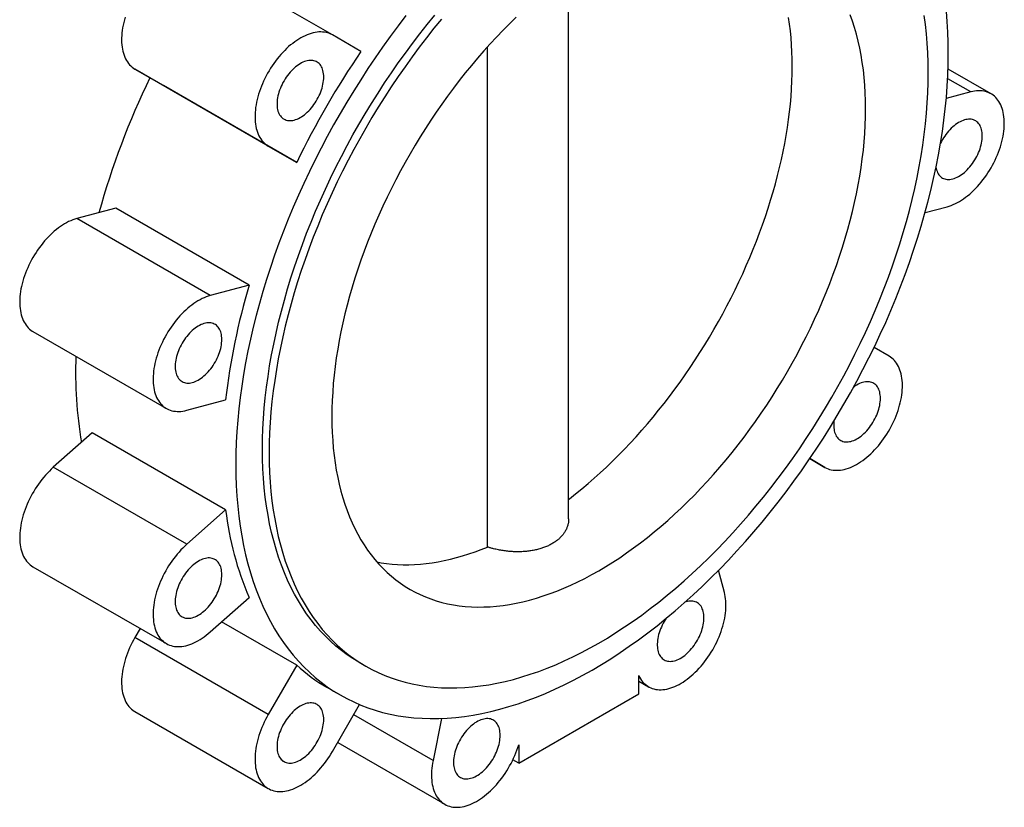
# Paper-space layout '_Isometrico' of a CAD drawing. Header units: millimetres. Extents: x -130 to 288, y -158 to 418.
# Tile 1 of 3: x -130 to 130, y -158 to 51. Entities that reach past the tile are written whole.
import ezdxf

# ---------------------------------------------------------------- set-up
doc = ezdxf.new("R2010")
doc.units = ezdxf.units.MM

psp = doc.layouts.new('_Isometrico')

# ---------------------------------------------------------------- linework, layer by layer
at = {"color": 7, "linetype": 'Continuous', "lineweight": 25}
for p, q in [((-47.57, 47.11), (-82.93, 67.52)), ((15, -81.19), (15, 63.26)), ((-40.03, 42.75), (-47.57, 47.11)), ((-6.46, -88.65), (-6.46, 43.97)), ((-64.57, 17.66), (-99.93, 38.07)), ((-99.93, 38.07), (-92.38, 33.72)), ((126.92, 31.5), (115.54, 38.07)), ((-57.03, 13.31), (-92.38, 33.72)), ((121.53, 31.99), (115.07, 30.25)), ((-64.57, 17.66), (-57.03, 13.31)), ((-105.01, 1.18), (-115.31, -1.58)), ((-69.65, -19.23), (-105.01, 1.18)), ((109.47, 0.01), (115.31, 1.58)), ((-79.96, -21.99), (-115.31, -1.58)), ((-69.65, -19.23), (-79.96, -21.99)), ((-126.92, -31.5), (-91.57, -51.91)), ((99.93, -38.07), (95.92, -35.76)), ((-86.18, -52.4), (-75.87, -49.64)), ((-111.23, -58.38), (-121.53, -67.51)), ((-75.87, -78.79), (-111.23, -58.38)), ((78.92, -65.2), (82.93, -67.52)), ((82.93, -67.52), (78.92, -65.2)), ((-86.18, -87.92), (-121.53, -67.51)), ((-75.87, -78.79), (-86.18, -87.92)), ((-126.92, -93.85), (-91.57, -114.26)), ((56.28, -100.66), (54.72, -94.82)), ((-79.96, -111.15), (-69.65, -102.01)), ((-57.03, -119.97), (-76.94, -108.47)), ((-98.54, -110.23), (-99.93, -112.63)), ((-64.57, -133.04), (-99.93, -112.63)), ((-57.03, -119.97), (-64.57, -133.04)), ((-40.53, -119.2), (-38.76, -120.22)), ((33.59, -127.58), (33.59, -122.73)), ((33.59, -124.19), (36.17, -125.68)), ((-49.07, -125.82), (-45.53, -127.86)), ((1.77, -145.95), (33.59, -127.58)), ((-47.57, -142.85), (-40.39, -130.41)), ((-99.93, -132.26), (-64.57, -152.67)), ((-18.64, -134.07), (-20.93, -145.23)), ((-46.19, -140.47), (-17.82, -156.85)), ((1.77, -141.1), (1.77, -145.95)), ((1.77, -145.95), (0.22, -145.06))]:
    psp.add_line(p, q, dxfattribs=at)
at = {"color": 8, "linetype": 'Continuous', "lineweight": 25}
for p, q in [((121.53, 31.99), (115.44, 35.51)), ((-20.93, -145.23), (-41.94, -133.1))]:
    psp.add_line(p, q, dxfattribs=at)
at = {"color": 7, "linetype": 'Continuous', "lineweight": 25, "flags": 128}
for points in [[(-28.11, 52.22), (-30.2, 49.5), (-32.25, 46.72), (-34.27, 43.91), (-36.25, 41.06), (-38.19, 38.17), (-40.09, 35.25), (-41.95, 32.3), (-43.77, 29.31), (-45.54, 26.3), (-47.26, 23.26), (-48.94, 20.2), (-50.57, 17.11), (-52.15, 14), (-53.68, 10.88), (-55.16, 7.74), (-56.58, 4.59), (-57.96, 1.42), (-59.27, -1.75), (-60.54, -4.94), (-61.75, -8.12), (-62.9, -11.31), (-63.99, -14.5), (-65.02, -17.69), (-66, -20.88), (-66.92, -24.06), (-67.77, -27.23), (-68.57, -30.39), (-69.3, -33.54), (-69.97, -36.67), (-70.58, -39.79), (-71.12, -42.89), (-71.6, -45.96), (-72.02, -49.02), (-72.38, -52.05), (-72.67, -55.05), (-72.89, -58.02), (-73.06, -60.96), (-73.15, -63.87), (-73.19, -66.74), (-73.15, -69.58), (-73.06, -72.37), (-72.89, -75.13), (-72.67, -77.84), (-72.38, -80.5), (-72.02, -83.12), (-71.6, -85.69), (-71.12, -88.21), (-70.58, -90.68), (-69.97, -93.1), (-69.3, -95.46), (-68.57, -97.76), (-67.77, -100), (-66.92, -102.19), (-66, -104.31), (-65.02, -106.37), (-63.99, -108.36), (-62.9, -110.29), (-61.75, -112.15), (-60.54, -113.94), (-59.27, -115.67), (-57.96, -117.32), (-56.58, -118.9), (-55.16, -120.41), (-53.68, -121.84), (-52.15, -123.2), (-50.57, -124.48), (-48.94, -125.68), (-47.26, -126.81), (-45.54, -127.86), (-43.77, -128.83), (-41.95, -129.72), (-40.09, -130.53), (-38.19, -131.26), (-36.25, -131.9), (-34.27, -132.47), (-32.25, -132.95), (-30.2, -133.35), (-28.11, -133.66), (-25.99, -133.9), (-23.83, -134.05), (-21.64, -134.11), (-19.43, -134.1), (-17.18, -134), (-14.91, -133.81), (-12.62, -133.54), (-10.3, -133.19), (-7.96, -132.76), (-5.6, -132.24), (-3.22, -131.64), (-0.82, -130.96), (1.59, -130.2), (4.01, -129.36), (6.45, -128.44), (8.89, -127.43), (11.35, -126.35), (13.81, -125.19), (16.27, -123.96), (18.74, -122.64), (21.21, -121.25), (23.68, -119.79), (26.15, -118.25), (28.62, -116.64), (31.08, -114.96), (33.53, -113.21), (35.98, -111.39), (38.42, -109.5), (40.84, -107.54), (43.25, -105.52), (45.65, -103.44), (48.02, -101.29), (50.38, -99.08), (52.72, -96.81), (55.04, -94.48), (57.34, -92.1), (59.61, -89.66), (61.85, -87.17), (64.07, -84.63), (66.26, -82.04), (68.41, -79.4), (70.54, -76.72), (72.63, -73.99), (74.68, -71.22), (76.7, -68.4), (78.68, -65.55), (80.62, -62.67), (82.52, -59.74), (84.38, -56.79), (86.19, -53.81), (87.96, -50.79), (89.69, -47.75), (91.37, -44.69), (92.99, -41.6), (94.57, -38.5), (96.1, -35.37), (97.58, -32.23), (99.01, -29.08), (100.38, -25.91), (101.7, -22.74), (102.96, -19.56), (104.17, -16.37), (105.32, -13.18), (106.42, -9.99), (107.45, -6.8), (108.43, -3.61), (109.34, -0.44), (110.2, 2.74), (110.99, 5.9), (111.72, 9.04), (112.4, 12.18), (113, 15.3), (113.55, 18.39), (114.03, 21.47), (114.45, 24.53), (114.8, 27.55), (115.09, 30.56), (115.32, 33.53), (115.48, 36.47), (115.58, 39.38), (115.61, 42.25)], [(-40.53, -119.2), (-40.54, -119.2), (-42.13, -118.23), (-43.68, -117.19), (-45.19, -116.07), (-46.65, -114.89), (-48.07, -113.63), (-49.44, -112.31), (-50.76, -110.91), (-52.03, -109.45), (-53.25, -107.92), (-54.41, -106.33), (-55.53, -104.67), (-56.6, -102.95), (-57.61, -101.16), (-58.56, -99.32), (-59.47, -97.41), (-60.31, -95.45), (-61.11, -93.43), (-61.84, -91.35), (-62.52, -89.22), (-63.14, -87.04), (-63.7, -84.81), (-64.21, -82.52), (-64.65, -80.19), (-65.04, -77.81), (-65.37, -75.39), (-65.64, -72.92), (-65.85, -70.42), (-65.99, -67.87), (-66.08, -65.28), (-66.11, -62.66), (-66.08, -60), (-65.99, -57.31), (-65.85, -54.59), (-65.64, -51.84), (-65.37, -49.07), (-65.04, -46.26), (-64.65, -43.44), (-64.21, -40.59), (-63.7, -37.73), (-63.14, -34.84), (-62.52, -31.94), (-61.84, -29.03), (-61.11, -26.11), (-60.31, -23.17), (-59.47, -20.23), (-58.56, -17.28), (-57.61, -14.33), (-56.6, -11.38), (-55.53, -8.43), (-54.41, -5.48), (-53.25, -2.54), (-52.03, 0.4), (-50.76, 3.33), (-49.44, 6.24), (-48.07, 9.15), (-46.65, 12.04), (-45.19, 14.91), (-43.68, 17.77), (-42.13, 20.6), (-40.54, 23.41), (-38.9, 26.2), (-37.22, 28.96), (-35.5, 31.69), (-33.74, 34.4), (-31.95, 37.07), (-30.12, 39.71), (-28.25, 42.31), (-26.35, 44.87), (-24.42, 47.4), (-22.45, 49.88), (-20.46, 52.32)], [(93.69, 27.55), (93.67, 29.68), (93.59, 31.77), (93.47, 33.83), (93.3, 35.87), (93.09, 37.86), (92.82, 39.82), (92.51, 41.75), (92.15, 43.64), (91.74, 45.49), (91.28, 47.3), (90.78, 49.06), (90.23, 50.79), (89.64, 52.47)], [(110.31, 37.15), (110.28, 39.77), (110.19, 42.36), (110.04, 44.9), (109.83, 47.41), (109.56, 49.88), (109.23, 52.3)], [(115.61, 42.25), (115.58, 45.08), (115.48, 47.88), (115.32, 50.63), (115.09, 53.35)], [(-102.51, 51.78), (-102.71, 51.08), (-102.89, 50.38), (-103.04, 49.68), (-103.17, 48.99), (-103.27, 48.31), (-103.35, 47.64), (-103.41, 46.98), (-103.44, 46.33), (-103.45, 45.7), (-103.43, 45.08), (-103.39, 44.47), (-103.32, 43.88), (-103.22, 43.31), (-103.11, 42.77), (-102.97, 42.24), (-102.8, 41.73), (-102.61, 41.25), (-102.4, 40.79), (-102.16, 40.35), (-101.91, 39.94), (-101.63, 39.56), (-101.33, 39.2), (-101.01, 38.88), (-100.67, 38.58), (-100.31, 38.31), (-99.93, 38.07)], [(-18.69, 51.3), (-20.68, 48.86), (-22.65, 46.38), (-24.58, 43.85), (-26.48, 41.29), (-28.35, 38.68), (-30.18, 36.05), (-31.98, 33.38), (-33.73, 30.67), (-35.45, 27.94), (-37.13, 25.18), (-38.77, 22.39), (-40.36, 19.58), (-41.92, 16.75), (-43.42, 13.89), (-44.89, 11.02), (-46.3, 8.13), (-47.67, 5.22), (-48.99, 2.3), (-50.26, -0.62), (-51.48, -3.56), (-52.65, -6.5), (-53.76, -9.45), (-54.83, -12.4), (-55.84, -15.35), (-56.8, -18.3), (-57.7, -21.25), (-58.55, -24.19), (-59.34, -27.13), (-60.07, -30.05), (-60.75, -32.96), (-61.37, -35.86), (-61.93, -38.75), (-62.44, -41.61), (-62.88, -44.46), (-63.27, -47.28), (-63.6, -50.09), (-63.87, -52.86), (-64.08, -55.61), (-64.23, -58.33), (-64.32, -61.02), (-64.35, -63.68), (-64.32, -66.3), (-64.23, -68.89), (-64.08, -71.44), (-63.87, -73.94), (-63.6, -76.41), (-63.27, -78.83), (-62.88, -81.21), (-62.44, -83.54), (-61.93, -85.83), (-61.37, -88.06), (-60.75, -90.24), (-60.07, -92.37), (-59.34, -94.45), (-58.55, -96.47), (-57.7, -98.43), (-56.8, -100.34), (-55.84, -102.18), (-54.83, -103.97), (-53.76, -105.69), (-52.65, -107.35), (-51.48, -108.94), (-50.26, -110.47), (-48.99, -111.93), (-47.67, -113.33), (-46.3, -114.65), (-44.89, -115.91), (-43.42, -117.09), (-41.92, -118.21), (-40.36, -119.25), (-38.77, -120.22), (-37.13, -121.12), (-35.45, -121.94), (-33.73, -122.69), (-31.98, -123.36), (-30.18, -123.96), (-28.35, -124.48), (-26.48, -124.93), (-24.58, -125.3), (-22.65, -125.59), (-20.68, -125.81), (-18.69, -125.94), (-16.66, -126.01), (-14.61, -125.99), (-12.54, -125.9), (-10.44, -125.73), (-8.31, -125.48), (-6.17, -125.15), (-4, -124.75), (-1.82, -124.27), (0.38, -123.72), (2.59, -123.09), (4.82, -122.39), (7.07, -121.61), (9.32, -120.75), (11.58, -119.83), (13.85, -118.83), (16.13, -117.75), (18.41, -116.61), (20.69, -115.39), (22.98, -114.11), (25.27, -112.76), (27.55, -111.33), (29.83, -109.84), (32.11, -108.29), (34.38, -106.67), (36.64, -104.98), (38.9, -103.23), (41.14, -101.42), (43.37, -99.55), (45.58, -97.63), (47.78, -95.64), (49.97, -93.6), (52.13, -91.5), (54.28, -89.35), (56.4, -87.14), (58.5, -84.89), (60.58, -82.58), (62.63, -80.23), (64.65, -77.83), (66.64, -75.39), (68.61, -72.91), (70.54, -70.38), (72.44, -67.82), (74.31, -65.22), (76.14, -62.58), (77.94, -59.91), (79.7, -57.21), (81.41, -54.47), (83.09, -51.71), (84.73, -48.93), (86.33, -46.11), (87.88, -43.28), (89.39, -40.42), (90.85, -37.55), (92.26, -34.66), (93.63, -31.76), (94.95, -28.84), (96.22, -25.91), (97.44, -22.97), (98.61, -20.03), (99.73, -17.08), (100.79, -14.13), (101.8, -11.18), (102.76, -8.23), (103.66, -5.28), (104.51, -2.34), (105.3, 0.59), (106.03, 3.52), (106.71, 6.43), (107.33, 9.33), (107.9, 12.21), (108.4, 15.08), (108.85, 17.93), (109.23, 20.75), (109.56, 23.55), (109.83, 26.33), (110.04, 29.08), (110.19, 31.8), (110.28, 34.49), (110.31, 37.15)], [(1.13, 51.78), (-0.62, 50.08), (-2.36, 48.34), (-4.08, 46.55), (-5.78, 44.72), (-7.46, 42.86), (-9.12, 40.96), (-10.76, 39.01), (-12.37, 37.04), (-13.97, 35.03), (-15.53, 32.98), (-17.07, 30.91), (-18.58, 28.8), (-20.06, 26.66), (-21.52, 24.5), (-22.94, 22.31), (-24.33, 20.1), (-25.69, 17.86), (-27.02, 15.61), (-28.31, 13.33), (-29.57, 11.04), (-30.79, 8.72), (-31.97, 6.4), (-33.12, 4.06), (-34.23, 1.7), (-35.29, -0.66), (-36.32, -3.03), (-37.31, -5.41), (-38.26, -7.79), (-39.16, -10.18), (-40.02, -12.57), (-40.84, -14.96), (-41.62, -17.35), (-42.35, -19.73), (-43.03, -22.11), (-43.67, -24.49), (-44.27, -26.86), (-44.82, -29.22), (-45.32, -31.56), (-45.78, -33.9), (-46.18, -36.22), (-46.55, -38.52), (-46.86, -40.81), (-47.12, -43.08), (-47.34, -45.33), (-47.51, -47.55), (-47.63, -49.76), (-47.71, -51.94), (-47.73, -54.09), (-47.71, -56.21), (-47.63, -58.3), (-47.51, -60.37), (-47.34, -62.4), (-47.12, -64.4), (-46.86, -66.36), (-46.55, -68.28), (-46.18, -70.17), (-45.78, -72.02), (-45.32, -73.83), (-44.82, -75.6), (-44.27, -77.32), (-43.67, -79), (-43.03, -80.64), (-42.35, -82.23), (-41.62, -83.77), (-40.84, -85.26), (-40.02, -86.71), (-39.16, -88.1), (-38.26, -89.45), (-37.31, -90.74), (-36.32, -91.97), (-35.29, -93.16), (-34.23, -94.29), (-33.12, -95.36), (-31.97, -96.38), (-30.79, -97.34), (-29.57, -98.24), (-28.31, -99.08), (-27.02, -99.87), (-25.69, -100.6), (-24.33, -101.26), (-22.94, -101.87), (-21.52, -102.41), (-20.06, -102.9), (-18.58, -103.32), (-17.07, -103.68), (-15.53, -103.98), (-13.97, -104.22), (-12.37, -104.39), (-10.76, -104.5), (-9.12, -104.55), (-7.46, -104.54), (-5.78, -104.46), (-4.08, -104.33), (-2.36, -104.13), (-0.62, -103.86), (1.13, -103.54), (2.9, -103.15), (4.68, -102.7), (6.47, -102.19), (8.28, -101.62), (10.09, -100.99), (11.92, -100.3), (13.75, -99.55), (15.59, -98.74), (17.43, -97.87), (19.28, -96.95), (21.13, -95.96), (22.98, -94.92), (24.83, -93.82), (26.68, -92.67), (28.53, -91.47), (30.37, -90.21), (32.21, -88.89), (34.04, -87.53), (35.87, -86.11), (37.68, -84.65), (39.49, -83.14), (41.28, -81.57), (43.06, -79.96), (44.83, -78.31), (46.58, -76.61), (48.32, -74.87), (50.04, -73.08), (51.74, -71.26), (53.42, -69.39), (55.08, -67.49), (56.72, -65.55), (58.34, -63.57), (59.93, -61.56), (61.49, -59.52), (63.03, -57.44), (64.54, -55.33), (66.03, -53.2), (67.48, -51.03), (68.9, -48.85), (70.3, -46.63), (71.65, -44.4), (72.98, -42.14), (74.27, -39.86), (75.53, -37.57), (76.75, -35.26), (77.93, -32.93), (79.08, -30.59), (80.19, -28.24), (81.26, -25.87), (82.28, -23.5), (83.27, -21.13), (84.22, -18.74), (85.12, -16.35), (85.98, -13.97), (86.8, -11.58), (87.58, -9.19), (88.31, -6.8), (89, -4.42), (89.64, -2.04), (90.23, 0.32), (90.78, 2.68), (91.28, 5.03), (91.74, 7.36), (92.15, 9.68), (92.51, 11.99), (92.82, 14.28), (93.09, 16.55), (93.3, 18.79), (93.47, 21.02), (93.59, 23.22), (93.67, 25.4), (93.69, 27.55)], [(15, -76), (15.2, -75.84), (16.86, -74.54), (18.51, -73.2), (20.15, -71.82), (21.78, -70.4), (23.4, -68.94), (25.01, -67.44), (26.61, -65.9), (28.2, -64.33), (29.77, -62.73), (31.32, -61.08), (32.86, -59.41), (34.39, -57.7), (35.89, -55.96), (37.38, -54.19), (38.85, -52.4), (40.3, -50.57), (41.73, -48.71), (43.13, -46.83), (44.52, -44.92), (45.88, -42.99), (47.21, -41.04), (48.53, -39.06), (49.81, -37.07), (51.07, -35.05), (52.31, -33.01), (53.51, -30.96), (54.69, -28.89), (55.84, -26.8), (56.95, -24.7), (58.04, -22.59), (59.1, -20.47), (60.13, -18.33), (61.12, -16.19), (62.08, -14.04), (63.01, -11.88), (63.9, -9.72), (64.76, -7.55), (65.59, -5.38), (66.38, -3.2), (67.13, -1.03), (67.85, 1.15), (68.53, 3.32), (69.17, 5.49), (69.78, 7.65), (70.35, 9.81), (70.88, 11.96), (71.38, 14.11), (71.83, 16.24), (72.25, 18.36), (72.63, 20.48), (72.97, 22.58), (73.27, 24.66), (73.53, 26.74), (73.75, 28.79), (73.93, 30.83), (74.07, 32.85), (74.17, 34.85), (74.23, 36.82), (74.25, 38.78), (74.23, 40.71), (74.17, 42.62), (74.07, 44.5), (73.93, 46.36), (73.75, 48.19), (73.53, 49.99), (73.27, 51.76)], [(-47.57, 47.11), (-47.97, 47.31), (-48.38, 47.49), (-48.81, 47.64), (-49.25, 47.75), (-49.71, 47.83), (-50.18, 47.88), (-50.66, 47.9), (-51.16, 47.89), (-51.66, 47.84), (-52.18, 47.76), (-52.7, 47.65), (-53.23, 47.51), (-53.76, 47.34), (-54.3, 47.14), (-54.84, 46.9), (-55.39, 46.64), (-55.94, 46.34), (-56.48, 46.02), (-57.03, 45.67), (-57.57, 45.29), (-58.11, 44.88), (-58.65, 44.45), (-59.18, 44), (-59.71, 43.52), (-60.23, 43.01), (-60.74, 42.49), (-61.24, 41.94), (-61.72, 41.37), (-62.2, 40.79), (-62.67, 40.18), (-63.12, 39.57), (-63.55, 38.93), (-63.97, 38.29), (-64.38, 37.63), (-64.76, 36.96), (-65.13, 36.28), (-65.48, 35.59), (-65.81, 34.89), (-66.12, 34.19), (-66.41, 33.49), (-66.68, 32.79), (-66.93, 32.08), (-67.15, 31.37), (-67.35, 30.67), (-67.53, 29.97), (-67.68, 29.27), (-67.81, 28.58), (-67.92, 27.9), (-68, 27.23), (-68.06, 26.57), (-68.09, 25.92), (-68.09, 25.29), (-68.07, 24.67), (-68.03, 24.06), (-67.96, 23.47), (-67.87, 22.9), (-67.75, 22.35), (-67.61, 21.83), (-67.44, 21.32), (-67.26, 20.84), (-67.04, 20.38), (-66.81, 19.94), (-66.55, 19.53), (-66.27, 19.15), (-65.97, 18.79), (-65.65, 18.47), (-65.31, 18.17), (-64.95, 17.9), (-64.57, 17.66)], [(-49.89, 35.96), (-49.9, 36.4), (-49.93, 36.83), (-50, 37.24), (-50.08, 37.64), (-50.19, 38.01), (-50.33, 38.36), (-50.49, 38.68), (-50.67, 38.98), (-50.87, 39.25), (-51.09, 39.5), (-51.33, 39.71), (-51.59, 39.9), (-51.87, 40.06), (-52.17, 40.18), (-52.48, 40.28), (-52.81, 40.34), (-53.15, 40.37), (-53.5, 40.37), (-53.86, 40.33), (-54.24, 40.27), (-54.61, 40.17), (-55, 40.04), (-55.39, 39.88), (-55.78, 39.69), (-56.17, 39.47), (-56.56, 39.22), (-56.95, 38.95), (-57.34, 38.65), (-57.72, 38.32), (-58.1, 37.97), (-58.46, 37.59), (-58.82, 37.2), (-59.17, 36.79), (-59.5, 36.35), (-59.82, 35.91), (-60.12, 35.44), (-60.41, 34.97), (-60.68, 34.49), (-60.94, 33.99), (-61.17, 33.49), (-61.38, 32.99), (-61.57, 32.48), (-61.74, 31.98), (-61.89, 31.47), (-62.01, 30.97), (-62.11, 30.47), (-62.18, 29.99), (-62.23, 29.51), (-62.26, 29.04), (-62.26, 28.59), (-62.23, 28.15), (-62.18, 27.73), (-62.11, 27.33), (-62.01, 26.94), (-61.89, 26.58), (-61.74, 26.25), (-61.57, 25.94), (-61.38, 25.65), (-61.17, 25.39), (-60.94, 25.16), (-60.68, 24.96), (-60.41, 24.79), (-60.12, 24.65), (-59.82, 24.54), (-59.5, 24.46), (-59.17, 24.41), (-58.82, 24.4), (-58.46, 24.41), (-58.1, 24.46), (-57.72, 24.55), (-57.34, 24.66), (-56.95, 24.8), (-56.56, 24.98), (-56.17, 25.18), (-55.78, 25.42), (-55.39, 25.68), (-55, 25.97), (-54.61, 26.28), (-54.24, 26.62), (-53.86, 26.98), (-53.5, 27.37), (-53.15, 27.77), (-52.81, 28.2), (-52.48, 28.64), (-52.17, 29.09), (-51.87, 29.56), (-51.59, 30.04), (-51.33, 30.53), (-51.09, 31.02), (-50.87, 31.53), (-50.67, 32.03), (-50.49, 32.54), (-50.33, 33.04), (-50.19, 33.55), (-50.08, 34.05), (-50, 34.54), (-49.93, 35.02), (-49.9, 35.5), (-49.89, 35.96)], [(115.31, 1.58), (115.84, 1.73), (116.38, 1.92), (116.92, 2.14), (117.47, 2.39), (118.01, 2.67), (118.56, 2.98), (119.11, 3.32), (119.65, 3.68), (120.19, 4.07), (120.73, 4.49), (121.27, 4.94), (121.8, 5.41), (122.32, 5.9), (122.83, 6.41), (123.34, 6.95), (123.83, 7.51), (124.31, 8.08), (124.78, 8.68), (125.24, 9.29), (125.69, 9.91), (126.11, 10.55), (126.53, 11.21), (126.92, 11.87), (127.3, 12.55), (127.66, 13.23), (128, 13.92), (128.32, 14.62), (128.62, 15.32), (128.9, 16.03), (129.16, 16.73), (129.39, 17.44), (129.6, 18.14), (129.79, 18.85), (129.96, 19.54), (130.1, 20.24), (130.22, 20.92), (130.31, 21.6), (130.38, 22.26), (130.42, 22.92), (130.44, 23.56), (130.44, 24.19), (130.4, 24.8), (130.35, 25.4), (130.27, 25.98), (130.16, 26.54), (130.03, 27.08), (129.88, 27.59), (129.7, 28.09), (129.5, 28.56), (129.28, 29.01), (129.03, 29.43), (128.76, 29.83), (128.47, 30.2), (128.16, 30.54), (127.83, 30.85), (127.48, 31.13), (127.11, 31.39), (126.73, 31.61), (126.32, 31.8), (125.9, 31.97), (125.47, 32.1), (125.01, 32.19), (124.55, 32.26), (124.07, 32.3), (123.58, 32.3), (123.09, 32.27), (122.58, 32.21), (122.06, 32.11), (121.53, 31.99)], [(124.61, 20.35), (124.6, 20.8), (124.56, 21.23), (124.5, 21.64), (124.41, 22.03), (124.3, 22.4), (124.17, 22.75), (124.01, 23.08), (123.83, 23.38), (123.63, 23.65), (123.4, 23.89), (123.16, 24.11), (122.9, 24.3), (122.62, 24.45), (122.32, 24.58), (122.01, 24.67), (121.68, 24.74), (121.34, 24.77), (120.99, 24.76), (120.63, 24.73), (120.26, 24.66), (119.88, 24.57), (119.5, 24.44), (119.11, 24.28), (118.72, 24.09), (118.32, 23.87), (117.93, 23.62), (117.54, 23.34), (117.15, 23.04), (116.77, 22.72), (116.4, 22.36), (116.03, 21.99), (115.67, 21.6), (115.33, 21.18), (114.99, 20.75), (114.68, 20.3), (114.37, 19.84), (114.08, 19.37), (113.81, 18.88), (113.56, 18.39), (113.54, 18.36)], [(112.34, 11.93), (112.39, 11.72), (112.49, 11.34), (112.61, 10.98), (112.75, 10.64), (112.92, 10.33), (113.11, 10.05), (113.33, 9.79), (113.56, 9.56), (113.81, 9.36), (114.08, 9.18), (114.37, 9.04), (114.68, 8.93), (114.99, 8.85), (115.33, 8.81), (115.67, 8.79), (116.03, 8.81), (116.4, 8.86), (116.77, 8.94), (117.15, 9.06), (117.54, 9.2), (117.93, 9.38), (118.32, 9.58), (118.72, 9.81), (119.11, 10.08), (119.5, 10.37), (119.88, 10.68), (120.26, 11.02), (120.63, 11.38), (120.99, 11.77), (121.34, 12.17), (121.68, 12.59), (122.01, 13.03), (122.32, 13.49), (122.62, 13.96), (122.9, 14.44), (123.16, 14.92), (123.4, 15.42), (123.63, 15.92), (123.83, 16.43), (124.01, 16.94), (124.17, 17.44), (124.3, 17.95), (124.41, 18.44), (124.5, 18.94), (124.56, 19.42), (124.6, 19.89), (124.61, 20.35)], [(-115.31, -1.58), (-115.84, -1.73), (-116.38, -1.92), (-116.92, -2.14), (-117.47, -2.39), (-118.01, -2.67), (-118.56, -2.98), (-119.11, -3.32), (-119.65, -3.68), (-120.19, -4.07), (-120.73, -4.49), (-121.27, -4.94), (-121.8, -5.41), (-122.32, -5.9), (-122.83, -6.41), (-123.34, -6.95), (-123.83, -7.51), (-124.31, -8.08), (-124.78, -8.68), (-125.24, -9.29), (-125.69, -9.91), (-126.11, -10.55), (-126.53, -11.21), (-126.92, -11.87), (-127.3, -12.55), (-127.66, -13.23), (-128, -13.92), (-128.32, -14.62), (-128.62, -15.32), (-128.9, -16.03), (-129.16, -16.73), (-129.39, -17.44), (-129.6, -18.14), (-129.79, -18.85), (-129.96, -19.54), (-130.1, -20.24), (-130.22, -20.92), (-130.31, -21.6), (-130.38, -22.26), (-130.42, -22.92), (-130.44, -23.56), (-130.44, -24.19), (-130.4, -24.8), (-130.35, -25.4), (-130.27, -25.98), (-130.16, -26.54), (-130.03, -27.08), (-129.88, -27.59), (-129.7, -28.09), (-129.5, -28.56), (-129.28, -29.01), (-129.03, -29.43), (-128.76, -29.83), (-128.47, -30.2), (-128.16, -30.54), (-127.83, -30.85), (-127.48, -31.13), (-127.11, -31.39), (-126.92, -31.5)], [(-79.96, -21.99), (-80.49, -22.14), (-81.02, -22.33), (-81.57, -22.55), (-82.11, -22.8), (-82.66, -23.08), (-83.2, -23.39), (-83.75, -23.73), (-84.3, -24.09), (-84.84, -24.49), (-85.38, -24.9), (-85.91, -25.35), (-86.44, -25.82), (-86.96, -26.31), (-87.48, -26.82), (-87.98, -27.36), (-88.48, -27.92), (-88.96, -28.49), (-89.43, -29.09), (-89.89, -29.7), (-90.33, -30.32), (-90.76, -30.96), (-91.17, -31.62), (-91.57, -32.28), (-91.94, -32.96), (-92.3, -33.64), (-92.64, -34.33), (-92.97, -35.03), (-93.27, -35.73), (-93.54, -36.44), (-93.8, -37.14), (-94.04, -37.85), (-94.25, -38.55), (-94.44, -39.26), (-94.6, -39.95), (-94.75, -40.65), (-94.86, -41.33), (-94.96, -42.01), (-95.02, -42.68), (-95.07, -43.33), (-95.09, -43.97), (-95.08, -44.6), (-95.05, -45.21), (-94.99, -45.81), (-94.91, -46.39), (-94.81, -46.95), (-94.68, -47.49), (-94.52, -48.01), (-94.35, -48.5), (-94.15, -48.97), (-93.92, -49.42), (-93.68, -49.84), (-93.41, -50.24), (-93.12, -50.61), (-92.81, -50.95), (-92.48, -51.26), (-92.13, -51.54), (-91.76, -51.8), (-91.37, -52.02), (-90.97, -52.21), (-90.55, -52.38), (-90.11, -52.51), (-89.66, -52.6), (-89.2, -52.67), (-88.72, -52.71), (-88.23, -52.71), (-87.73, -52.68), (-87.22, -52.62), (-86.7, -52.52), (-86.18, -52.4)], [(-76.88, -33.62), (-76.89, -33.17), (-76.93, -32.74), (-76.99, -32.33), (-77.08, -31.94), (-77.19, -31.57), (-77.32, -31.22), (-77.48, -30.9), (-77.66, -30.6), (-77.86, -30.32), (-78.08, -30.08), (-78.33, -29.86), (-78.59, -29.68), (-78.87, -29.52), (-79.17, -29.39), (-79.48, -29.3), (-79.8, -29.24), (-80.14, -29.21), (-80.5, -29.21), (-80.86, -29.24), (-81.23, -29.31), (-81.61, -29.41), (-81.99, -29.54), (-82.38, -29.69), (-82.77, -29.88), (-83.16, -30.1), (-83.56, -30.35), (-83.95, -30.63), (-84.33, -30.93), (-84.72, -31.26), (-85.09, -31.61), (-85.46, -31.98), (-85.81, -32.38), (-86.16, -32.79), (-86.49, -33.22), (-86.81, -33.67), (-87.12, -34.13), (-87.41, -34.6), (-87.68, -35.09), (-87.93, -35.58), (-88.16, -36.08), (-88.38, -36.59), (-88.57, -37.09), (-88.73, -37.6), (-88.88, -38.1), (-89, -38.61), (-89.1, -39.1), (-89.18, -39.59), (-89.23, -40.07), (-89.25, -40.53), (-89.25, -40.99), (-89.23, -41.43), (-89.18, -41.85), (-89.1, -42.25), (-89, -42.63), (-88.88, -42.99), (-88.73, -43.33), (-88.57, -43.64), (-88.38, -43.93), (-88.16, -44.18), (-87.93, -44.42), (-87.68, -44.62), (-87.41, -44.79), (-87.12, -44.93), (-86.81, -45.04), (-86.49, -45.12), (-86.16, -45.16), (-85.81, -45.18), (-85.46, -45.16), (-85.09, -45.11), (-84.72, -45.03), (-84.33, -44.92), (-83.95, -44.77), (-83.56, -44.6), (-83.16, -44.39), (-82.77, -44.16), (-82.38, -43.9), (-81.99, -43.61), (-81.61, -43.29), (-81.23, -42.95), (-80.86, -42.59), (-80.5, -42.21), (-80.14, -41.8), (-79.8, -41.38), (-79.48, -40.94), (-79.17, -40.48), (-78.87, -40.02), (-78.59, -39.54), (-78.33, -39.05), (-78.08, -38.55), (-77.86, -38.05), (-77.66, -37.54), (-77.48, -37.04), (-77.32, -36.53), (-77.19, -36.03), (-77.08, -35.53), (-76.99, -35.04), (-76.93, -34.55), (-76.89, -34.08), (-76.88, -33.62)], [(82.93, -67.52), (83.32, -67.72), (83.74, -67.9), (84.16, -68.05), (84.61, -68.16), (85.07, -68.24), (85.54, -68.29), (86.02, -68.31), (86.51, -68.3), (87.02, -68.25), (87.53, -68.17), (88.05, -68.07), (88.58, -67.92), (89.12, -67.75), (89.66, -67.55), (90.2, -67.31), (90.74, -67.05), (91.29, -66.75), (91.84, -66.43), (92.38, -66.08), (92.93, -65.7), (93.47, -65.29), (94.01, -64.86), (94.54, -64.41), (95.06, -63.93), (95.58, -63.42), (96.09, -62.9), (96.59, -62.35), (97.08, -61.78), (97.56, -61.2), (98.02, -60.6), (98.47, -59.98), (98.91, -59.34), (99.33, -58.7), (99.73, -58.04), (100.12, -57.37), (100.49, -56.69), (100.84, -56), (101.17, -55.3), (101.48, -54.6), (101.77, -53.9), (102.04, -53.2), (102.28, -52.49), (102.51, -51.78), (102.71, -51.08), (102.89, -50.38), (103.04, -49.68), (103.17, -48.99), (103.27, -48.31), (103.35, -47.64), (103.41, -46.98), (103.44, -46.33), (103.45, -45.7), (103.43, -45.08), (103.39, -44.47), (103.32, -43.88), (103.22, -43.31), (103.11, -42.77), (102.97, -42.24), (102.8, -41.73), (102.61, -41.25), (102.4, -40.79), (102.16, -40.35), (101.91, -39.94), (101.63, -39.56), (101.33, -39.2), (101.01, -38.88), (100.67, -38.58), (100.31, -38.31), (99.93, -38.07)], [(97.61, -49.22), (97.6, -48.78), (97.57, -48.35), (97.5, -47.93), (97.42, -47.54), (97.31, -47.17), (97.17, -46.82), (97.01, -46.5), (96.83, -46.2), (96.63, -45.93), (96.41, -45.68), (96.17, -45.47), (95.91, -45.28), (95.63, -45.12), (95.33, -45), (95.02, -44.9), (94.69, -44.84), (94.35, -44.81), (94, -44.81), (93.64, -44.84), (93.26, -44.91), (92.89, -45.01), (92.5, -45.14), (92.11, -45.3), (91.72, -45.49), (91.33, -45.71), (90.94, -45.95), (90.55, -46.23), (90.52, -46.25)], [(85.31, -55.27), (85.27, -55.67), (85.24, -56.14), (85.24, -56.59), (85.27, -57.03), (85.32, -57.45), (85.39, -57.85), (85.49, -58.23), (85.61, -58.59), (85.76, -58.93), (85.93, -59.24), (86.12, -59.53), (86.33, -59.79), (86.56, -60.02), (86.82, -60.22), (87.09, -60.39), (87.38, -60.53), (87.68, -60.64), (88, -60.72), (88.33, -60.77), (88.68, -60.78), (89.04, -60.76), (89.4, -60.71), (89.78, -60.63), (90.16, -60.52), (90.55, -60.37), (90.94, -60.2), (91.33, -59.99), (91.72, -59.76), (92.11, -59.5), (92.5, -59.21), (92.89, -58.9), (93.26, -58.56), (93.64, -58.19), (94, -57.81), (94.35, -57.4), (94.69, -56.98), (95.02, -56.54), (95.33, -56.09), (95.63, -55.62), (95.91, -55.14), (96.17, -54.65), (96.41, -54.15), (96.63, -53.65), (96.83, -53.15), (97.01, -52.64), (97.17, -52.13), (97.31, -51.63), (97.42, -51.13), (97.5, -50.64), (97.57, -50.16), (97.6, -49.68), (97.61, -49.22), (97.61, -49.22)], [(-121.53, -67.51), (-122.06, -67.99), (-122.58, -68.5), (-123.09, -69.02), (-123.58, -69.57), (-124.07, -70.14), (-124.55, -70.72), (-125.01, -71.32), (-125.47, -71.94), (-125.9, -72.58), (-126.32, -73.22), (-126.73, -73.88), (-127.11, -74.55), (-127.48, -75.23), (-127.83, -75.92), (-128.16, -76.62), (-128.47, -77.31), (-128.76, -78.02), (-129.03, -78.72), (-129.28, -79.43), (-129.5, -80.14), (-129.7, -80.84), (-129.88, -81.54), (-130.03, -82.24), (-130.16, -82.92), (-130.27, -83.61), (-130.35, -84.28), (-130.4, -84.94), (-130.44, -85.59), (-130.44, -86.22), (-130.42, -86.84), (-130.38, -87.45), (-130.31, -88.04), (-130.22, -88.6), (-130.1, -89.15), (-129.96, -89.68), (-129.79, -90.19), (-129.6, -90.67), (-129.39, -91.13), (-129.16, -91.57), (-128.9, -91.98), (-128.62, -92.36), (-128.32, -92.72), (-128, -93.04), (-127.66, -93.34), (-127.3, -93.61), (-126.92, -93.85), (-126.92, -93.85)], [(-86.18, -87.92), (-86.7, -88.4), (-87.22, -88.91), (-87.73, -89.43), (-88.23, -89.98), (-88.72, -90.55), (-89.2, -91.13), (-89.66, -91.73), (-90.11, -92.35), (-90.55, -92.99), (-90.97, -93.63), (-91.37, -94.29), (-91.76, -94.96), (-92.13, -95.64), (-92.48, -96.33), (-92.81, -97.03), (-93.12, -97.73), (-93.41, -98.43), (-93.68, -99.13), (-93.92, -99.84), (-94.15, -100.55), (-94.35, -101.25), (-94.52, -101.95), (-94.68, -102.65), (-94.81, -103.33), (-94.91, -104.02), (-94.99, -104.69), (-95.05, -105.35), (-95.08, -106), (-95.09, -106.63), (-95.07, -107.25), (-95.02, -107.86), (-94.96, -108.45), (-94.86, -109.01), (-94.75, -109.56), (-94.6, -110.09), (-94.44, -110.6), (-94.25, -111.08), (-94.04, -111.54), (-93.8, -111.98), (-93.54, -112.39), (-93.27, -112.77), (-92.97, -113.13), (-92.64, -113.45), (-92.3, -113.75), (-91.94, -114.02), (-91.57, -114.26), (-91.17, -114.47), (-90.76, -114.64), (-90.33, -114.79), (-89.89, -114.9), (-89.43, -114.99), (-88.96, -115.04), (-88.48, -115.05), (-87.98, -115.04), (-87.48, -114.99), (-86.96, -114.92), (-86.44, -114.81), (-85.91, -114.67), (-85.38, -114.49), (-84.84, -114.29), (-84.3, -114.05), (-83.75, -113.79), (-83.2, -113.49), (-82.66, -113.17), (-82.11, -112.82), (-81.57, -112.44), (-81.02, -112.04), (-80.49, -111.6), (-79.96, -111.15)], [(-35.78, -92.61), (-34.66, -92.81), (-33.23, -93.01), (-31.78, -93.17), (-30.31, -93.27), (-28.82, -93.32), (-27.32, -93.32), (-25.79, -93.27), (-24.25, -93.17), (-22.7, -93.01), (-21.12, -92.8), (-19.54, -92.55), (-17.94, -92.24), (-16.33, -91.87), (-14.71, -91.46), (-13.08, -91), (-11.44, -90.49), (-9.79, -89.92), (-8.13, -89.31), (-6.46, -88.65)], [(-76.88, -95.96), (-76.89, -95.52), (-76.93, -95.09), (-76.99, -94.68), (-77.08, -94.28), (-77.19, -93.91), (-77.32, -93.56), (-77.48, -93.24), (-77.66, -92.94), (-77.86, -92.67), (-78.08, -92.42), (-78.33, -92.21), (-78.59, -92.02), (-78.87, -91.86), (-79.17, -91.74), (-79.48, -91.64), (-79.8, -91.58), (-80.14, -91.55), (-80.5, -91.55), (-80.86, -91.59), (-81.23, -91.65), (-81.61, -91.75), (-81.99, -91.88), (-82.38, -92.04), (-82.77, -92.23), (-83.16, -92.45), (-83.56, -92.7), (-83.95, -92.97), (-84.33, -93.27), (-84.72, -93.6), (-85.09, -93.95), (-85.46, -94.33), (-85.81, -94.72), (-86.16, -95.13), (-86.49, -95.57), (-86.81, -96.01), (-87.12, -96.48), (-87.41, -96.95), (-87.68, -97.43), (-87.93, -97.93), (-88.16, -98.43), (-88.38, -98.93), (-88.57, -99.44), (-88.73, -99.94), (-88.88, -100.45), (-89, -100.95), (-89.1, -101.45), (-89.18, -101.93), (-89.23, -102.41), (-89.25, -102.88), (-89.25, -103.33), (-89.23, -103.77), (-89.18, -104.19), (-89.1, -104.59), (-89, -104.98), (-88.88, -105.34), (-88.73, -105.67), (-88.57, -105.98), (-88.38, -106.27), (-88.16, -106.53), (-87.93, -106.76), (-87.68, -106.96), (-87.41, -107.13), (-87.12, -107.27), (-86.81, -107.38), (-86.49, -107.46), (-86.16, -107.51), (-85.81, -107.52), (-85.46, -107.51), (-85.09, -107.46), (-84.72, -107.37), (-84.33, -107.26), (-83.95, -107.12), (-83.56, -106.94), (-83.16, -106.74), (-82.77, -106.5), (-82.38, -106.24), (-81.99, -105.95), (-81.61, -105.64), (-81.23, -105.3), (-80.86, -104.94), (-80.5, -104.55), (-80.14, -104.15), (-79.8, -103.72), (-79.48, -103.28), (-79.17, -102.83), (-78.87, -102.36), (-78.59, -101.88), (-78.33, -101.39), (-78.08, -100.9), (-77.86, -100.39), (-77.66, -99.89), (-77.48, -99.38), (-77.32, -98.88), (-77.19, -98.37), (-77.08, -97.87), (-76.99, -97.38), (-76.93, -96.9), (-76.89, -96.42), (-76.88, -95.96)], [(33.59, -122.73), (33.81, -123.18), (34.06, -123.6), (34.32, -124), (34.61, -124.37), (34.92, -124.71), (35.25, -125.02), (35.6, -125.3), (35.97, -125.56), (36.36, -125.78), (36.76, -125.98), (37.18, -126.14), (37.62, -126.27), (38.07, -126.37), (38.53, -126.44), (39.01, -126.47), (39.5, -126.47), (40, -126.44), (40.51, -126.38), (41.03, -126.29), (41.55, -126.16), (42.08, -126.01), (42.62, -125.82), (43.16, -125.6), (43.71, -125.35), (44.25, -125.07), (44.8, -124.76), (45.35, -124.43), (45.89, -124.06), (46.44, -123.67), (46.98, -123.25), (47.51, -122.81), (48.04, -122.34), (48.56, -121.85), (49.08, -121.33), (49.58, -120.79), (50.08, -120.24), (50.56, -119.66), (51.03, -119.07), (51.49, -118.46), (51.93, -117.83), (52.36, -117.19), (52.77, -116.54), (53.17, -115.87), (53.55, -115.2), (53.91, -114.51), (54.25, -113.82), (54.57, -113.12), (54.87, -112.42), (55.15, -111.72), (55.41, -111.01), (55.64, -110.3), (55.85, -109.6), (56.04, -108.9), (56.21, -108.2), (56.35, -107.5), (56.47, -106.82), (56.56, -106.14), (56.63, -105.48), (56.67, -104.82), (56.69, -104.18), (56.69, -103.55), (56.65, -102.94), (56.6, -102.34), (56.52, -101.76), (56.41, -101.2), (56.28, -100.66)], [(50.86, -107.39), (50.85, -106.94), (50.81, -106.51), (50.75, -106.1), (50.66, -105.71), (50.55, -105.33), (50.42, -104.99), (50.26, -104.66), (50.08, -104.36), (49.88, -104.09), (49.65, -103.85), (49.41, -103.63), (49.15, -103.44), (48.87, -103.29), (48.57, -103.16), (48.26, -103.07), (47.93, -103), (47.59, -102.97), (47.24, -102.97), (46.88, -103.01), (46.51, -103.07), (46.13, -103.17), (45.83, -103.27)], [(40.87, -107.52), (40.62, -107.9), (40.33, -108.37), (40.06, -108.86), (39.81, -109.35), (39.58, -109.85), (39.36, -110.35), (39.17, -110.86), (39, -111.37), (38.86, -111.87), (38.74, -112.37), (38.64, -112.87), (38.56, -113.36), (38.51, -113.83), (38.49, -114.3), (38.49, -114.75), (38.51, -115.19), (38.56, -115.61), (38.64, -116.02), (38.74, -116.4), (38.86, -116.76), (39, -117.09), (39.17, -117.41), (39.36, -117.69), (39.58, -117.95), (39.81, -118.18), (40.06, -118.38), (40.33, -118.55), (40.62, -118.7), (40.93, -118.81), (41.24, -118.88), (41.58, -118.93), (41.92, -118.95), (42.28, -118.93), (42.65, -118.88), (43.02, -118.8), (43.4, -118.68), (43.79, -118.54), (44.18, -118.36), (44.57, -118.16), (44.97, -117.92), (45.36, -117.66), (45.75, -117.37), (46.13, -117.06), (46.51, -116.72), (46.88, -116.36), (47.24, -115.97), (47.59, -115.57), (47.93, -115.15), (48.26, -114.71), (48.57, -114.25), (48.87, -113.78), (49.15, -113.3), (49.41, -112.81), (49.65, -112.32), (49.88, -111.82), (50.08, -111.31), (50.26, -110.8), (50.42, -110.3), (50.55, -109.79), (50.66, -109.29), (50.75, -108.8), (50.81, -108.32), (50.85, -107.85), (50.86, -107.39), (50.86, -107.39)], [(-99.93, -112.63), (-100.31, -113.3), (-100.67, -113.98), (-101.01, -114.68), (-101.33, -115.37), (-101.63, -116.07), (-101.91, -116.78), (-102.16, -117.49), (-102.4, -118.19), (-102.61, -118.9), (-102.8, -119.6), (-102.97, -120.3), (-103.11, -120.99), (-103.22, -121.67), (-103.32, -122.35), (-103.39, -123.02), (-103.43, -123.67), (-103.45, -124.31), (-103.44, -124.94), (-103.41, -125.56), (-103.35, -126.15), (-103.27, -126.73), (-103.17, -127.29), (-103.04, -127.83), (-102.89, -128.35), (-102.71, -128.84), (-102.51, -129.31), (-102.28, -129.76), (-102.04, -130.18), (-101.77, -130.58), (-101.48, -130.95), (-101.17, -131.29), (-100.84, -131.6), (-100.49, -131.89), (-100.12, -132.14), (-99.93, -132.26)], [(-49.89, -134.37), (-49.9, -133.93), (-49.93, -133.5), (-50, -133.08), (-50.08, -132.69), (-50.19, -132.32), (-50.33, -131.97), (-50.49, -131.65), (-50.67, -131.35), (-50.87, -131.08), (-51.09, -130.83), (-51.33, -130.62), (-51.59, -130.43), (-51.87, -130.27), (-52.17, -130.15), (-52.48, -130.05), (-52.81, -129.99), (-53.15, -129.96), (-53.5, -129.96), (-53.86, -129.99), (-54.24, -130.06), (-54.61, -130.16), (-55, -130.29), (-55.39, -130.45), (-55.78, -130.64), (-56.17, -130.86), (-56.56, -131.1), (-56.95, -131.38), (-57.34, -131.68), (-57.72, -132.01), (-58.1, -132.36), (-58.46, -132.73), (-58.82, -133.13), (-59.17, -133.54), (-59.5, -133.97), (-59.82, -134.42), (-60.12, -134.88), (-60.41, -135.36), (-60.68, -135.84), (-60.94, -136.33), (-61.17, -136.83), (-61.38, -137.34), (-61.57, -137.84), (-61.74, -138.35), (-61.89, -138.86), (-62.01, -139.36), (-62.11, -139.85), (-62.18, -140.34), (-62.23, -140.82), (-62.26, -141.29), (-62.26, -141.74), (-62.23, -142.18), (-62.18, -142.6), (-62.11, -143), (-62.01, -143.38), (-61.89, -143.74), (-61.74, -144.08), (-61.57, -144.39), (-61.38, -144.68), (-61.17, -144.94), (-60.94, -145.17), (-60.68, -145.37), (-60.41, -145.54), (-60.12, -145.68), (-59.82, -145.79), (-59.5, -145.87), (-59.17, -145.92), (-58.82, -145.93), (-58.46, -145.91), (-58.1, -145.86), (-57.72, -145.78), (-57.34, -145.67), (-56.95, -145.52), (-56.56, -145.35), (-56.17, -145.14), (-55.78, -144.91), (-55.39, -144.65), (-55, -144.36), (-54.61, -144.05), (-54.24, -143.71), (-53.86, -143.34), (-53.5, -142.96), (-53.15, -142.55), (-52.81, -142.13), (-52.48, -141.69), (-52.17, -141.24), (-51.87, -140.77), (-51.59, -140.29), (-51.33, -139.8), (-51.09, -139.3), (-50.87, -138.8), (-50.67, -138.3), (-50.49, -137.79), (-50.33, -137.28), (-50.19, -136.78), (-50.08, -136.28), (-50, -135.79), (-49.93, -135.31), (-49.9, -134.83), (-49.89, -134.37)], [(-64.57, -133.04), (-64.95, -133.71), (-65.31, -134.39), (-65.65, -135.09), (-65.97, -135.78), (-66.27, -136.48), (-66.55, -137.19), (-66.81, -137.9), (-67.04, -138.6), (-67.26, -139.31), (-67.44, -140.01), (-67.61, -140.71), (-67.75, -141.4), (-67.87, -142.08), (-67.96, -142.76), (-68.03, -143.43), (-68.07, -144.08), (-68.09, -144.72), (-68.09, -145.35), (-68.06, -145.97), (-68, -146.56), (-67.92, -147.14), (-67.81, -147.7), (-67.68, -148.24), (-67.53, -148.76), (-67.35, -149.25), (-67.15, -149.72), (-66.93, -150.17), (-66.68, -150.59), (-66.41, -150.99), (-66.12, -151.36), (-65.81, -151.7), (-65.48, -152.01), (-65.13, -152.3), (-64.76, -152.55), (-64.38, -152.77), (-63.97, -152.97), (-63.55, -153.13), (-63.12, -153.26), (-62.67, -153.36), (-62.2, -153.42), (-61.72, -153.46), (-61.24, -153.46), (-60.74, -153.43), (-60.23, -153.37), (-59.71, -153.27), (-59.18, -153.15), (-58.65, -152.99), (-58.11, -152.8), (-57.57, -152.58), (-57.03, -152.33), (-56.48, -152.05), (-55.94, -151.75), (-55.39, -151.41), (-54.84, -151.04), (-54.3, -150.65), (-53.76, -150.23), (-53.23, -149.79), (-52.7, -149.32), (-52.18, -148.83), (-51.66, -148.31), (-51.16, -147.78), (-50.66, -147.22), (-50.18, -146.64), (-49.71, -146.05), (-49.25, -145.44), (-48.81, -144.81), (-48.38, -144.17), (-47.97, -143.52), (-47.57, -142.85)], [(-3.13, -138.55), (-3.14, -138.11), (-3.18, -137.68), (-3.24, -137.27), (-3.33, -136.87), (-3.44, -136.5), (-3.57, -136.15), (-3.73, -135.83), (-3.91, -135.53), (-4.11, -135.26), (-4.33, -135.01), (-4.58, -134.8), (-4.84, -134.61), (-5.12, -134.45), (-5.42, -134.33), (-5.73, -134.23), (-6.05, -134.17), (-6.39, -134.14), (-6.75, -134.14), (-7.11, -134.18), (-7.48, -134.24), (-7.86, -134.34), (-8.24, -134.47), (-8.63, -134.63), (-9.02, -134.82), (-9.41, -135.04), (-9.81, -135.29), (-10.2, -135.56), (-10.58, -135.86), (-10.97, -136.19), (-11.34, -136.54), (-11.71, -136.91), (-12.06, -137.31), (-12.41, -137.72), (-12.74, -138.15), (-13.06, -138.6), (-13.37, -139.06), (-13.66, -139.54), (-13.93, -140.02), (-14.18, -140.52), (-14.41, -141.02), (-14.63, -141.52), (-14.82, -142.03), (-14.98, -142.53), (-15.13, -143.04), (-15.25, -143.54), (-15.35, -144.03), (-15.43, -144.52), (-15.48, -145), (-15.5, -145.47), (-15.5, -145.92), (-15.48, -146.36), (-15.43, -146.78), (-15.35, -147.18), (-15.25, -147.56), (-15.13, -147.92), (-14.98, -148.26), (-14.82, -148.57), (-14.63, -148.86), (-14.41, -149.12), (-14.18, -149.35), (-13.93, -149.55), (-13.66, -149.72), (-13.37, -149.86), (-13.06, -149.97), (-12.74, -150.05), (-12.41, -150.1), (-12.06, -150.11), (-11.71, -150.09), (-11.34, -150.04), (-10.97, -149.96), (-10.58, -149.85), (-10.2, -149.7), (-9.81, -149.53), (-9.41, -149.33), (-9.02, -149.09), (-8.63, -148.83), (-8.24, -148.54), (-7.86, -148.23), (-7.48, -147.89), (-7.11, -147.52), (-6.75, -147.14), (-6.39, -146.74), (-6.05, -146.31), (-5.73, -145.87), (-5.42, -145.42), (-5.12, -144.95), (-4.84, -144.47), (-4.58, -143.98), (-4.33, -143.48), (-4.11, -142.98), (-3.91, -142.48), (-3.73, -141.97), (-3.57, -141.46), (-3.44, -140.96), (-3.33, -140.46), (-3.24, -139.97), (-3.18, -139.49), (-3.14, -139.01), (-3.13, -138.55)], [(-20.93, -145.23), (-21.06, -145.92), (-21.16, -146.61), (-21.24, -147.28), (-21.3, -147.94), (-21.33, -148.59), (-21.34, -149.22), (-21.32, -149.84), (-21.27, -150.45), (-21.21, -151.04), (-21.11, -151.61), (-21, -152.16), (-20.85, -152.68), (-20.69, -153.19), (-20.5, -153.67), (-20.29, -154.13), (-20.05, -154.57), (-19.79, -154.98), (-19.51, -155.36), (-19.21, -155.72), (-18.89, -156.04), (-18.55, -156.34), (-18.19, -156.61), (-17.81, -156.85), (-17.42, -157.06), (-17, -157.23), (-16.58, -157.38), (-16.13, -157.49), (-15.67, -157.58), (-15.2, -157.63), (-14.72, -157.64), (-14.23, -157.63), (-13.72, -157.58), (-13.21, -157.5), (-12.68, -157.39), (-12.16, -157.25), (-11.62, -157.08), (-11.08, -156.87), (-10.54, -156.64), (-9.99, -156.37), (-9.45, -156.08), (-8.9, -155.76), (-8.35, -155.4), (-7.81, -155.02), (-7.27, -154.62), (-6.73, -154.19), (-6.2, -153.73), (-5.67, -153.25), (-5.15, -152.74), (-4.64, -152.22), (-4.15, -151.67), (-3.66, -151.1), (-3.18, -150.52), (-2.72, -149.91), (-2.26, -149.29), (-1.83, -148.66), (-1.41, -148.01), (-1, -147.35), (-0.62, -146.68), (-0.25, -146), (0.1, -145.31), (0.43, -144.62), (0.74, -143.92), (1.03, -143.22), (1.3, -142.51), (1.54, -141.8), (1.77, -141.1)]]:
    psp.add_lwpolyline(points, dxfattribs=at)
at = {"color": 7, "linetype": 'Continuous', "lineweight": 25}
for centre, radius, start, end in [((150.52, -86.89), 230.47, 145.7698, 154.2302), ((95.94, -57.36), 213.26, 154.1119, 164.4016), ((98.91, -69.56), 175.91, 163.374, 173.4967), ((-2.94, -42.33), 112.69, 177.8338, 189.4881), ((5.79, -69.35), 82.21, 186.5898, 203.4079), ((-26.48, -86.75), 45.13, 227.3953, 239.9654)]:
    psp.add_arc(centre, radius, start, end, dxfattribs=at)
psp.add_open_spline([(14.99, -81.19), (14.99, -81.35), (14.99, -81.77), (14.88, -82.48), (14.66, -83.27), (14.33, -84.05), (13.91, -84.79), (13.38, -85.51), (12.75, -86.19), (12.03, -86.83), (11.24, -87.4), (10.36, -87.93), (9.41, -88.4), (8.39, -88.81), (7.34, -89.15), (6.22, -89.43), (5.05, -89.65), (3.85, -89.8), (2.64, -89.89), (1.39, -89.91), (0.13, -89.87), (-1.14, -89.77), (-2.38, -89.61), (-3.63, -89.39), (-4.73, -89.14), (-5.68, -88.89), (-6.2, -88.73), (-6.46, -88.65)], degree=3, knots=[0, 0, 0, 0, 0.0245962, 0.0656441, 0.1096258, 0.1508546, 0.1920836, 0.2333127, 0.277558, 0.3184735, 0.3593891, 0.4003047, 0.4442209, 0.4848224, 0.5254237, 0.5660249, 0.6095397, 0.650305, 0.6910702, 0.7318352, 0.7754895, 0.8166462, 0.8578029, 0.8989598, 0.94308, 0.9714928, 1, 1, 1, 1], dxfattribs=at)

doc.saveas('drawing.dxf')
